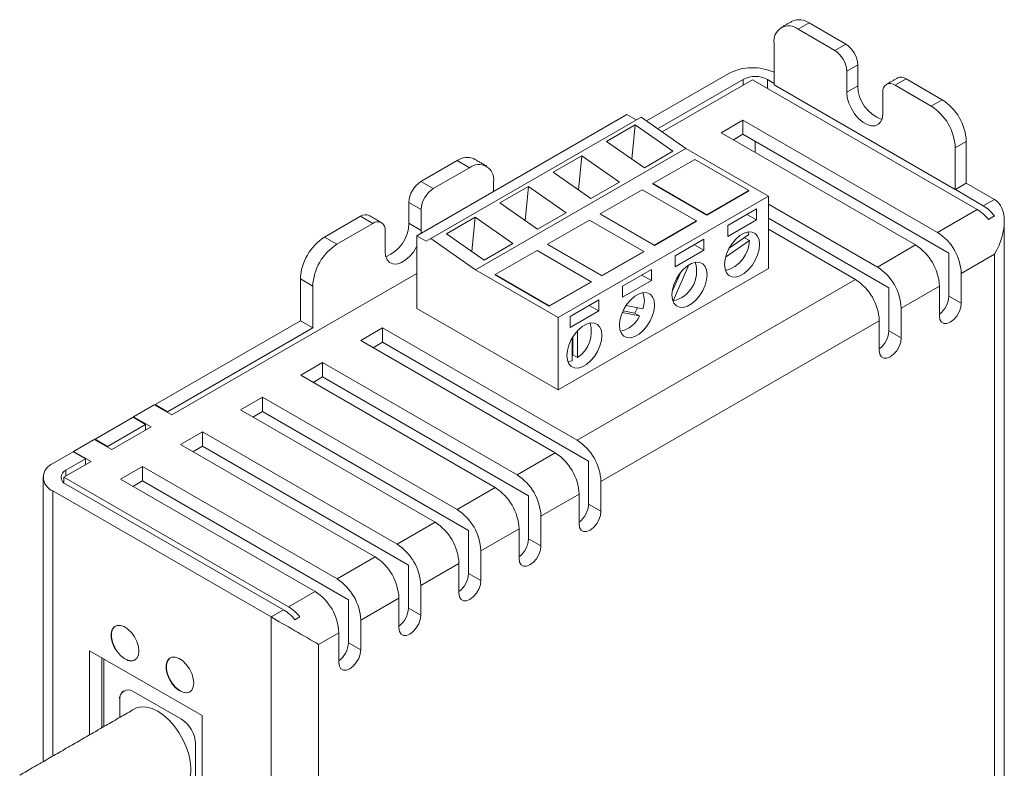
# Model space of a CAD drawing. Header units: inches. Extents: x 0 to 284, y 0 to 223.
# Tile 8 of 8: x 239 to 276, y 124 to 151. Entities that reach past the tile are written whole.
import ezdxf

# ---------------------------------------------------------------- set-up
doc = ezdxf.new("R2010")
doc.units = ezdxf.units.IN
doc.header["$LTSCALE"] = 0.3
doc.header["$MEASUREMENT"] = 0

msp = doc.modelspace()

# ---------------------------------------------------------------- linework, layer by layer
at = {"color": 7, "linetype": 'Continuous', "lineweight": 15}
for p, q in [((267.963, 151.1314), (268.3731, 151.3681)), ((267.963, 151.1314), (269.3247, 150.3451)), ((268.3731, 151.3681), (269.7348, 150.5819)), ((267.0649, 149.0569), (267.0649, 150.6128)), ((269.3247, 150.3451), (269.7348, 150.5819)), ((269.7737, 149.5674), (270.1838, 149.8042)), ((270.1838, 149.8042), (270.1838, 149.0264)), ((265.3754, 149.4852), (262.311, 147.7161)), ((269.7737, 149.5674), (269.7737, 148.7896)), ((271.5697, 149.0491), (271.9798, 149.2859)), ((271.9798, 149.2859), (273.3269, 148.5084)), ((265.9131, 149.2649), (262.727, 147.4256)), ((262.8959, 147.3075), (266.2577, 149.2482)), ((265.9131, 149.0493), (265.9131, 149.2649)), ((266.2577, 149.2482), (274.6269, 144.4168)), ((267.0649, 149.1163), (266.8144, 149.263)), ((266.8144, 148.9268), (266.8144, 149.263)), ((273.8148, 145.1602), (267.0649, 149.0569)), ((269.7737, 148.7896), (270.1838, 149.0264)), ((271.5697, 149.0491), (272.9167, 148.2716)), ((271.1207, 148.012), (271.1207, 148.7898)), ((272.9167, 148.2716), (273.3269, 148.5084)), ((253.7538, 143.4364), (261.585, 147.9572)), ((254.2783, 143.3361), (262.1095, 147.8569)), ((261.9341, 147.7557), (261.585, 147.9572)), ((263.7792, 146.6905), (262.1095, 147.8569)), ((261.8929, 147.5688), (260.8285, 146.9543)), ((261.773, 146.2946), (261.8929, 147.5688)), ((263.2975, 146.5876), (261.8929, 147.5688)), ((265.9056, 147.7502), (265.0897, 147.2792)), ((265.9056, 147.7502), (273.1534, 143.5661)), ((265.9056, 147.2195), (265.9056, 147.7502)), ((272.3375, 143.0951), (265.0897, 147.2792)), ((265.9056, 147.2195), (265.5494, 147.0138)), ((265.9056, 147.2195), (273.5777, 142.7904)), ((260.8285, 146.9543), (262.2331, 145.9732)), ((266.3654, 146.5428), (266.3654, 146.954)), ((273.8148, 146.7161), (274.2249, 146.9529)), ((273.8148, 146.7161), (273.8148, 145.1602)), ((274.2249, 146.9529), (274.2249, 145.397)), ((255.948, 142.1697), (263.7792, 146.6905)), ((259.9056, 146.4216), (258.8412, 145.8071)), ((259.7856, 145.1473), (259.9056, 146.4216)), ((261.3101, 145.4404), (259.9056, 146.4216)), ((262.2331, 145.9732), (263.2975, 146.5876)), ((266.8529, 144.9161), (263.7792, 146.6905)), ((253.9115, 145.4597), (255.2585, 146.2373)), ((254.3711, 145.1944), (255.7181, 145.972)), ((255.7181, 145.972), (255.2585, 146.2373)), ((264.1096, 146.2852), (262.5447, 145.3818)), ((266.1296, 145.1191), (264.1096, 146.2852)), ((258.8412, 145.8071), (260.2457, 144.8259)), ((254.3711, 145.1944), (253.9115, 145.4597)), ((256.6161, 145.4534), (256.6161, 145.0888)), ((257.9182, 145.2743), (256.8538, 144.6598)), ((257.7983, 144.0001), (257.9182, 145.2743)), ((259.3228, 144.2931), (257.9182, 145.2743)), ((260.2457, 144.8259), (261.3101, 145.4404)), ((262.5447, 145.3818), (262.5447, 145.3696)), ((262.5447, 145.3818), (264.5647, 144.2157)), ((262.5447, 145.3696), (264.5647, 144.2035)), ((273.8172, 145.1616), (274.2249, 145.397)), ((275.2749, 144.7908), (274.2249, 145.397)), ((259.0217, 140.3952), (266.8529, 144.9161)), ((262.1518, 145.155), (260.5869, 144.2516)), ((264.1718, 143.9889), (262.1518, 145.155)), ((264.5647, 144.2157), (266.1296, 145.1191)), ((264.5647, 144.2035), (266.1296, 145.1069)), ((266.1296, 145.1191), (266.1296, 145.1069)), ((266.8529, 142.2149), (266.8529, 144.9161)), ((273.8148, 145.1602), (273.8172, 145.1616)), ((274.8596, 144.5511), (273.8172, 145.1616)), ((253.9221, 144.4167), (253.4624, 144.682)), ((253.4624, 143.9042), (253.4624, 144.682)), ((256.8538, 144.6598), (258.2584, 143.6786)), ((266.8529, 144.6209), (270.9168, 142.2749)), ((274.8596, 144.5511), (275.2749, 144.7908)), ((250.3194, 143.386), (251.6664, 144.1636)), ((252.126, 143.8983), (251.6664, 144.1636)), ((253.9221, 143.6389), (253.9221, 144.4167)), ((258.2584, 143.6786), (259.3228, 144.2931)), ((260.5869, 144.2516), (260.5869, 144.2393)), ((260.5869, 144.2516), (262.6069, 143.0855)), ((260.5869, 144.2393), (262.6069, 143.0732)), ((264.5647, 144.2157), (264.5647, 144.2035)), ((266.4094, 144.4375), (265.3386, 143.8193)), ((266.056, 144.2334), (266.4094, 144.0294)), ((266.4094, 144.0294), (266.4094, 144.4375)), ((273.1534, 143.5661), (274.6269, 144.4168)), ((275.0512, 144.0466), (275.2808, 144.1791)), ((250.779, 143.1207), (252.126, 143.8983)), ((253.9221, 143.6389), (253.4624, 143.9042)), ((255.9309, 144.127), (254.8665, 143.5125)), ((255.8109, 142.8528), (255.9309, 144.127)), ((257.3354, 143.1458), (255.9309, 144.127)), ((260.194, 144.0248), (258.6291, 143.1214)), ((262.214, 142.8587), (260.194, 144.0248)), ((262.6069, 143.0855), (264.1718, 143.9889)), ((262.6069, 143.0732), (264.1718, 143.9766)), ((264.1718, 143.9889), (264.1718, 143.9766)), ((265.3386, 143.4113), (266.4094, 144.0294)), ((265.3386, 143.8193), (265.3386, 143.4113)), ((266.8529, 144.0902), (271.341, 141.4993)), ((252.575, 143.639), (252.575, 142.8613)), ((253.7538, 143.4364), (253.7538, 140.7351)), ((254.1029, 143.2348), (253.7538, 143.4364)), ((253.9159, 143.5299), (253.9221, 143.6389)), ((254.8665, 143.5125), (256.271, 142.5314)), ((266.1232, 143.4869), (265.3932, 142.9769)), ((266.1232, 143.4869), (266.0869, 143.5795)), ((270.1009, 141.8039), (266.8529, 143.679)), ((250.779, 143.1207), (250.3194, 143.386)), ((254.2783, 143.3361), (254.1029, 143.2348)), ((255.948, 142.1697), (254.2783, 143.3361)), ((256.271, 142.5314), (257.3354, 143.1458)), ((258.6291, 143.1214), (260.6491, 141.9553)), ((258.6291, 143.1214), (258.6291, 143.1091)), ((258.6291, 143.1091), (260.6491, 141.943)), ((262.6069, 143.0855), (262.6069, 143.0732)), ((264.4516, 143.3073), (263.3808, 142.6891)), ((264.0982, 143.1032), (264.4516, 142.8992)), ((264.4516, 142.8992), (264.4516, 143.3073)), ((265.2592, 142.645), (266.1446, 143.2636)), ((266.1446, 143.2636), (265.9678, 143.3657)), ((270.9168, 142.2749), (272.3375, 143.0951)), ((258.2362, 142.8945), (256.6713, 141.9912)), ((260.2562, 141.7285), (258.2362, 142.8945)), ((260.6491, 141.9553), (262.214, 142.8587)), ((260.6491, 141.943), (262.214, 142.8464)), ((262.214, 142.8587), (262.214, 142.8464)), ((263.3808, 142.2811), (264.4516, 142.8992)), ((263.3808, 142.6891), (263.3808, 142.2811)), ((273.5777, 141.1924), (273.5777, 142.7904)), ((275.2749, 142.7497), (274.0373, 142.0352)), ((275.2749, 103.3107), (275.2749, 142.7497)), ((263.3028, 141.0097), (263.8887, 142.351)), ((244.6339, 136.7651), (253.7538, 142.0299)), ((259.0217, 140.3952), (255.948, 142.1697)), ((256.6713, 141.9912), (258.6913, 140.8251)), ((256.6713, 141.9912), (256.6713, 141.9789)), ((256.6713, 141.9789), (258.6913, 140.8128)), ((259.0217, 137.694), (266.8529, 142.2149)), ((260.6491, 141.9553), (260.6491, 141.943)), ((262.4938, 142.177), (261.423, 141.5589)), ((262.1404, 141.973), (262.4938, 141.769)), ((262.4938, 141.769), (262.4938, 142.177)), ((263.578, 142.0635), (263.2706, 141.3596)), ((274.0373, 140.9271), (274.0373, 142.0352)), ((249.881, 141.5653), (249.4213, 141.8306)), ((249.4213, 140.2751), (249.4213, 141.8306)), ((249.881, 140.0098), (249.881, 141.5653)), ((258.6913, 140.8251), (260.2562, 141.7285)), ((258.6913, 140.8128), (260.2562, 141.7162)), ((259.7335, 135.819), (270.1009, 141.8039)), ((260.2562, 141.7285), (260.2562, 141.7162)), ((261.423, 141.1508), (262.4938, 141.769)), ((261.423, 141.5589), (261.423, 141.1508)), ((271.341, 139.9012), (271.341, 141.4993)), ((273.2214, 141.5642), (271.8006, 140.744)), ((273.2214, 141.5642), (273.2214, 140.4561)), ((260.536, 141.0468), (259.4652, 140.4287)), ((260.1826, 140.8428), (260.536, 140.6388)), ((260.536, 140.6388), (260.536, 141.0468)), ((262.1736, 140.7145), (261.5524, 140.8397)), ((263.2966, 141.0133), (263.3028, 141.0097)), ((273.5777, 141.1924), (274.0373, 140.9271)), ((253.7538, 140.7351), (259.0217, 137.694)), ((258.6913, 140.8251), (258.6913, 140.8128)), ((259.4652, 140.0206), (260.536, 140.6388)), ((261.4122, 140.5822), (262.0589, 140.4518)), ((261.4399, 140.643), (261.8821, 140.5539)), ((262.0589, 140.4518), (261.8821, 140.5539)), ((271.8006, 139.6359), (271.8006, 140.744)), ((249.4213, 140.2751), (244.0098, 137.1511)), ((249.881, 140.0098), (249.4213, 140.2751)), ((259.0217, 137.694), (259.0217, 140.3952)), ((259.4652, 140.4287), (259.4652, 140.0206)), ((270.9848, 140.273), (260.6174, 134.2881)), ((270.9848, 140.273), (270.9848, 139.1649)), ((249.881, 140.0098), (244.4694, 136.8858)), ((252.4857, 140.0031), (251.6698, 139.5321)), ((252.4857, 140.0031), (259.7335, 135.819)), ((252.4857, 139.4723), (252.4857, 140.0031)), ((259.7496, 138.903), (259.7496, 139.9044)), ((271.341, 139.9012), (271.8006, 139.6359)), ((258.9177, 135.348), (251.6698, 139.5321)), ((252.4857, 139.4723), (252.1295, 139.2667)), ((252.4857, 139.4723), (260.1578, 135.0433)), ((259.5445, 139.6298), (259.5445, 138.7845)), ((259.5729, 139.005), (259.5729, 139.6762)), ((259.5729, 139.005), (259.7496, 138.903)), ((250.249, 138.7119), (249.4332, 138.2409)), ((250.249, 138.7119), (257.4969, 134.5278)), ((250.249, 138.1811), (250.249, 138.7119)), ((256.681, 134.0568), (249.4332, 138.2409)), ((250.249, 138.1811), (249.8929, 137.9755)), ((250.249, 138.1811), (257.9211, 133.7521)), ((248.0124, 137.4207), (247.1965, 136.9497)), ((248.0124, 137.4207), (255.2602, 133.2366)), ((248.0124, 136.8899), (248.0124, 137.4207)), ((243.2066, 136.6963), (243.9799, 137.1427)), ((243.9799, 137.1427), (244.6339, 136.7651)), ((244.4694, 136.8858), (244.0098, 137.1511)), ((244.0098, 137.1254), (244.0098, 137.1511)), ((244.4694, 136.8601), (244.4694, 136.8858)), ((254.4444, 132.7656), (247.1965, 136.9497)), ((248.0124, 136.8899), (247.6562, 136.6843)), ((248.0124, 136.8899), (255.6845, 132.4609)), ((243.1921, 136.679), (241.7732, 135.8599)), ((243.1921, 136.679), (243.6517, 136.4137)), ((243.2066, 136.6963), (243.8607, 136.3187)), ((243.2066, 136.6707), (243.2066, 136.6963)), ((243.6517, 136.4137), (242.2328, 135.5946)), ((242.3982, 135.4744), (243.8607, 136.3187)), ((243.6517, 136.1981), (243.6517, 136.4137)), ((245.7757, 136.1295), (244.9599, 135.6585)), ((245.7757, 136.1295), (253.0236, 131.9454)), ((245.7757, 135.5988), (245.7757, 136.1295)), ((240.971, 135.4057), (241.7441, 135.852)), ((241.7441, 135.852), (242.3982, 135.4744)), ((242.2328, 135.5946), (241.7732, 135.8599)), ((241.7732, 135.8352), (241.7732, 135.8599)), ((240.9573, 135.3889), (240.2024, 134.9531)), ((240.9573, 135.3889), (241.4169, 135.1236)), ((240.971, 135.4057), (241.625, 135.0281)), ((240.971, 135.381), (240.971, 135.4057)), ((242.2328, 135.5699), (242.2328, 135.5946)), ((252.2077, 131.4744), (244.9599, 135.6585)), ((245.7757, 135.5988), (245.4196, 135.3931)), ((245.7757, 135.5988), (253.4479, 131.1697)), ((257.4969, 134.5278), (258.9177, 135.348)), ((240.6129, 134.4438), (241.625, 135.0281)), ((241.4169, 135.1236), (240.6868, 134.7021)), ((241.4169, 134.908), (241.4169, 135.1236)), ((260.1578, 133.4453), (260.1578, 135.0433)), ((240.6868, 134.4865), (240.6868, 134.7021)), ((243.5391, 134.8383), (242.7232, 134.3673)), ((243.5391, 134.8383), (250.7869, 130.6542)), ((243.5391, 134.3076), (243.5391, 134.8383)), ((240.6129, 134.2349), (240.6129, 134.4438)), ((248.9822, 129.6124), (240.6129, 134.4438)), ((249.9711, 130.1832), (242.7232, 134.3673)), ((243.5391, 134.3076), (243.1829, 134.102)), ((243.5391, 134.3076), (251.2112, 129.8786)), ((260.6174, 133.18), (260.6174, 134.2881)), ((248.3342, 129.2383), (240.2024, 133.9326)), ((240.2024, 133.9326), (240.2024, 124.0582)), ((240.6868, 134.1837), (248.7938, 129.5036)), ((255.2602, 133.2366), (256.681, 134.0568)), ((257.9211, 132.1541), (257.9211, 133.7521)), ((259.8015, 133.8171), (258.3808, 132.9969)), ((259.8015, 133.8171), (259.8015, 132.709)), ((260.1578, 133.4453), (260.6174, 133.18)), ((253.0236, 131.9454), (254.4444, 132.7656)), ((258.3808, 131.8888), (258.3808, 132.9969)), ((255.6845, 130.8629), (255.6845, 132.4609)), ((257.5649, 132.5259), (256.1441, 131.7057)), ((257.5649, 132.5259), (257.5649, 131.4178)), ((257.9211, 132.1541), (258.3808, 131.8888)), ((256.1441, 130.5976), (256.1441, 131.7057)), ((250.7869, 130.6542), (252.2077, 131.4744)), ((253.4479, 129.5717), (253.4479, 131.1697)), ((255.3282, 131.2347), (253.9075, 130.4145)), ((255.3282, 131.2347), (255.3282, 130.1266)), ((255.6845, 130.8629), (256.1441, 130.5976)), ((253.9075, 129.3064), (253.9075, 130.4145)), ((248.9822, 129.6124), (249.9711, 130.1832)), ((251.2112, 128.2805), (251.2112, 129.8786)), ((253.0916, 129.9435), (251.6708, 129.1233)), ((253.0916, 129.9435), (253.0916, 128.8354)), ((248.3342, 129.2383), (248.7938, 129.5036)), ((253.4479, 129.5717), (253.9075, 129.3064)), ((248.3342, 87.758), (248.3342, 129.2383)), ((249.218, 129.1334), (249.4064, 129.2422)), ((251.6708, 128.0152), (251.6708, 129.1233)), ((250.855, 128.6523), (250.1019, 128.2176)), ((250.855, 128.6523), (250.855, 127.5442)), ((250.1019, 128.2176), (250.1019, 88.7787)), ((251.2112, 128.2805), (251.6708, 128.0152)), ((241.5701, 127.9827), (241.5701, 124.8478)), ((245.7622, 125.5626), (241.5701, 127.9827)), ((242.0297, 125.1131), (242.0297, 127.7174)), ((242.095, 125.1508), (242.095, 127.6797)), ((244.9886, 125.4304), (243.2208, 126.4509)), ((242.694, 126.1467), (242.6905, 126.1447)), ((242.6905, 126.1447), (242.6905, 125.4945)), ((242.694, 126.1467), (242.694, 125.4966)), ((245.7622, 114.9352), (245.7622, 125.5626)), ((245.5189, 122.4705), (245.5189, 124.5119))]:
    msp.add_line(p, q, dxfattribs=at)
at = {"color": 7, "linetype": 'Continuous', "lineweight": 15, "flags": 128}
for points in [[(269.7737, 148.7896), (269.7933, 148.5922), (269.8509, 148.3836), (269.9431, 148.1761), (270.0646, 147.9816), (270.2084, 147.8115), (270.366, 147.6756), (270.5284, 147.5819), (270.6861, 147.5357), (270.8298, 147.5399), (270.9514, 147.594), (271.0436, 147.6951), (271.1012, 147.8372), (271.1207, 148.012)], [(266.528, 143.1201), (266.509, 143.2899), (266.4531, 143.4278), (266.3635, 143.5259), (266.2455, 143.5785), (266.1059, 143.5825), (265.9528, 143.5377), (265.7952, 143.4467), (265.6421, 143.3148), (265.5025, 143.1496), (265.3845, 142.9608), (265.295, 142.7592), (265.2391, 142.5567), (265.2201, 142.3651), (265.2391, 142.1953), (265.295, 142.0574), (265.3845, 141.9592), (265.5025, 141.9066), (265.6421, 141.9026), (265.7952, 141.9474), (265.9528, 142.0384), (266.1059, 142.1704), (266.2455, 142.3355), (266.3635, 142.5244), (266.4531, 142.7259), (266.509, 142.9284), (266.528, 143.1201)], [(252.575, 142.8613), (252.5946, 142.6864), (252.6522, 142.5444), (252.7444, 142.4433), (252.8659, 142.3891), (253.0097, 142.385), (253.1674, 142.4311), (253.3297, 142.5249), (253.4874, 142.6607), (253.6312, 142.8309), (253.7527, 143.0254), (253.7538, 143.0274)], [(264.5702, 141.9899), (264.5512, 142.1596), (264.4953, 142.2976), (264.4057, 142.3957), (264.2877, 142.4483), (264.1481, 142.4523), (263.995, 142.4075), (263.8374, 142.3165), (263.6843, 142.1846), (263.5447, 142.0194), (263.4267, 141.8306), (263.3372, 141.629), (263.2813, 141.4265), (263.2623, 141.2348), (263.2813, 141.0651), (263.3372, 140.9271), (263.4267, 140.829), (263.5447, 140.7764), (263.6843, 140.7724), (263.8374, 140.8172), (263.995, 140.9082), (264.1481, 141.0401), (264.2877, 141.2053), (264.4057, 141.3942), (264.4953, 141.5957), (264.5512, 141.7982), (264.5702, 141.9899)], [(262.6124, 140.8597), (262.5934, 141.0294), (262.5375, 141.1674), (262.4479, 141.2655), (262.3299, 141.3181), (262.1903, 141.3221), (262.0372, 141.2773), (261.8796, 141.1863), (261.7265, 141.0544), (261.5869, 140.8892), (261.4689, 140.7003), (261.3794, 140.4988), (261.3235, 140.2963), (261.3045, 140.1046), (261.3235, 139.9349), (261.3794, 139.7969), (261.4689, 139.6988), (261.5869, 139.6462), (261.7265, 139.6422), (261.8796, 139.687), (262.0372, 139.778), (262.1903, 139.9099), (262.3299, 140.0751), (262.4479, 140.264), (262.5375, 140.4655), (262.5934, 140.668), (262.6124, 140.8597)], [(273.2214, 140.4561), (273.2414, 140.3221), (273.2993, 140.2242), (273.3896, 140.1721), (273.5033, 140.1708), (273.6294, 140.2205), (273.7554, 140.3164), (273.8691, 140.4489), (273.9594, 140.6052), (274.0173, 140.77), (274.0373, 140.9271)], [(260.6546, 139.7295), (260.6356, 139.8992), (260.5797, 140.0372), (260.4901, 140.1353), (260.3721, 140.1879), (260.2325, 140.1919), (260.0794, 140.1471), (259.9218, 140.0561), (259.7687, 139.9242), (259.6291, 139.759), (259.5111, 139.5701), (259.4216, 139.3686), (259.3657, 139.1661), (259.3467, 138.9744), (259.3657, 138.8047), (259.4216, 138.6667), (259.5111, 138.5686), (259.6291, 138.516), (259.7687, 138.512), (259.9218, 138.5568), (260.0794, 138.6478), (260.2325, 138.7797), (260.3721, 138.9449), (260.4901, 139.1337), (260.5797, 139.3353), (260.6356, 139.5378), (260.6546, 139.7295)], [(270.9848, 139.1649), (271.0047, 139.0309), (271.0627, 138.933), (271.1529, 138.8809), (271.2667, 138.8796), (271.3927, 138.9293), (271.5188, 139.0252), (271.6325, 139.1577), (271.7227, 139.314), (271.7807, 139.4788), (271.8006, 139.6359)], [(259.3823, 138.7491), (259.3918, 138.7495), (259.5445, 138.7845)], [(259.8015, 132.709), (259.8215, 132.5749), (259.8795, 132.4771), (259.9697, 132.4249), (260.0834, 132.4237), (260.2095, 132.4734), (260.3355, 132.5692), (260.4493, 132.7018), (260.5395, 132.8581), (260.5974, 133.0229), (260.6174, 133.18)], [(257.5649, 131.4178), (257.5849, 131.2837), (257.6428, 131.1859), (257.7331, 131.1338), (257.8468, 131.1325), (257.9728, 131.1822), (258.0989, 131.278), (258.2126, 131.4106), (258.3029, 131.5669), (258.3608, 131.7317), (258.3808, 131.8888)], [(255.3282, 130.1266), (255.3482, 129.9926), (255.4062, 129.8947), (255.4964, 129.8426), (255.6101, 129.8413), (255.7362, 129.891), (255.8622, 129.9869), (255.976, 130.1194), (256.0662, 130.2757), (256.1242, 130.4405), (256.1441, 130.5976)], [(253.0916, 128.8354), (253.1116, 128.7014), (253.1695, 128.6035), (253.2598, 128.5514), (253.3735, 128.5501), (253.4995, 128.5998), (253.6256, 128.6957), (253.7393, 128.8282), (253.8296, 128.9845), (253.8875, 129.1493), (253.9075, 129.3064)], [(243.406, 127.9662), (243.3869, 128.1382), (243.3308, 128.3195), (243.242, 128.4968), (243.1271, 128.6568), (242.9945, 128.7878), (242.8542, 128.8799), (242.7164, 128.9263), (242.5915, 128.9237), (242.4887, 128.8722), (242.4156, 128.7756), (242.3777, 128.6411), (242.3777, 128.4786), (242.4156, 128.3003), (242.4887, 128.1192), (242.5915, 127.949), (242.7164, 127.8022), (242.8542, 127.6896), (242.9945, 127.6197), (243.1271, 127.5975), (243.242, 127.6249), (243.3308, 127.6996), (243.3869, 127.8163), (243.406, 127.9662)], [(242.5313, 128.9012), (242.4958, 128.8763), (242.4227, 128.7797), (242.3847, 128.6451), (242.3847, 128.4827), (242.4227, 128.3043), (242.4958, 128.1233), (242.5986, 127.9531), (242.7235, 127.8062), (242.8613, 127.6937), (243.0016, 127.6237), (243.1342, 127.6016), (243.2491, 127.6289), (243.2618, 127.6358)], [(250.855, 127.5442), (250.8749, 127.4102), (250.9329, 127.3123), (251.0231, 127.2602), (251.1368, 127.2589), (251.2629, 127.3086), (251.389, 127.4045), (251.5027, 127.537), (251.5929, 127.6934), (251.6509, 127.8581), (251.6708, 128.0152)], [(245.452, 126.7804), (245.4329, 126.9525), (245.3768, 127.1338), (245.288, 127.3111), (245.1731, 127.4711), (245.0405, 127.6021), (244.9002, 127.6942), (244.7624, 127.7406), (244.6375, 127.738), (244.5347, 127.6865), (244.4616, 127.5899), (244.4237, 127.4553), (244.4237, 127.2929), (244.4616, 127.1145), (244.5347, 126.9335), (244.6375, 126.7633), (244.7624, 126.6164), (244.9002, 126.5039), (245.0405, 126.4339), (245.1731, 126.4118), (245.288, 126.4391), (245.3768, 126.5139), (245.4329, 126.6306), (245.452, 126.7804)], [(244.5773, 127.7155), (244.5418, 127.6905), (244.4687, 127.5939), (244.4307, 127.4594), (244.4307, 127.297), (244.4687, 127.1186), (244.5418, 126.9376), (244.6446, 126.7674), (244.7695, 126.6205), (244.9073, 126.508), (245.0476, 126.438), (245.1802, 126.4159), (245.2951, 126.4432), (245.3078, 126.45)], [(245.335, 123.6014), (245.3164, 123.8582), (245.2611, 124.1287), (245.1707, 124.4046), (245.048, 124.6777), (244.8968, 124.9397), (244.7216, 125.1824), (244.5278, 125.3987), (244.3213, 125.5818), (244.1082, 125.7263), (243.8952, 125.8278), (243.6886, 125.8831), (243.4948, 125.8907), (243.3196, 125.8501), (243.2408, 125.8122)]]:
    msp.add_lwpolyline(points, dxfattribs=at)
at = {"color": 7, "linetype": 'Continuous', "lineweight": 15}
for centre, radius, start, end in [((268.001, 150.8488), 0.6388, 54.37821, 114.30594), ((267.6123, 150.7016), 0.5546, 50.79051, 189.21306), ((269.209, 149.7598), 0.9759, 2.60558, 57.39197), ((268.7988, 149.5231), 0.9759, 2.60558, 57.39197), ((266.2631, 147.7598), 1.9404, 65.59244, 117.22352), ((266.3619, 148.3994), 0.9749, 62.35043, 117.41088), ((271.7939, 149.0262), 0.3194, 54.38667, 114.30829), ((271.5274, 149.0424), 1.3437, 180.68314, 250.645), ((271.3945, 148.8342), 0.2773, 50.80286, 189.21524), ((271.8651, 146.6274), 1.9517, 2.60527, 57.39721), ((272.2752, 146.8642), 1.9517, 2.60527, 57.39721), ((255.6305, 145.718), 0.6388, 65.69278, 125.61769), ((256.0687, 145.5422), 0.5546, 350.78595, 129.20332), ((254.4373, 144.6376), 0.9759, 122.60541, 177.39459), ((254.8969, 144.3723), 0.9759, 122.60541, 177.39459), ((251.8524, 143.904), 0.3194, 65.69287, 125.61787), ((273.7973, 143.0377), 1.6094, 38.81876, 58.96853), ((252.3013, 143.6834), 0.2773, 350.78585, 129.20341), ((252.0987, 143.928), 1.3639, 291.63581, 359.00015), ((272.1183, 141.9479), 1.921, 2.6055, 57.39455), ((251.3711, 141.7419), 1.9517, 122.60547, 177.39453), ((251.8307, 141.4765), 1.9517, 122.60547, 177.39453), ((264.9526, 143.2929), 1.1924, 284.72572, 358.59423), ((271.3024, 141.4769), 1.921, 2.6055, 57.39455), ((263.051, 142.1112), 1.1299, 282.87582, 17.41392), ((269.8816, 140.6567), 1.921, 2.6055, 57.39455), ((269.0658, 140.1857), 1.921, 2.6055, 57.39455), ((261.4526, 141.014), 0.7807, 337.43744, 22.99801), ((272.6884, 141.2324), 0.8902, 306.78291, 357.42348), ((259.093, 139.8664), 1.1659, 304.27463, 16.05436), ((261.1353, 140.8738), 1.0154, 281.63664, 335.44537), ((270.4517, 139.9413), 0.8902, 306.78296, 357.42343), ((258.6984, 134.2007), 1.921, 2.6055, 57.39455), ((257.8825, 133.7297), 1.921, 2.6055, 57.39455), ((240.3961, 134.4429), 0.5458, 110.78339, 249.21656), ((240.7852, 134.4429), 0.2773, 110.7835, 249.21651), ((256.4617, 132.9095), 1.921, 2.6055, 57.39455), ((255.6459, 132.4385), 1.921, 2.6055, 57.39455), ((254.2251, 131.6184), 1.921, 2.6055, 57.39455), ((259.2685, 133.4853), 0.8902, 306.78295, 357.42346), ((253.4092, 131.1474), 1.921, 2.6055, 57.39455), ((257.0319, 132.1941), 0.8902, 306.78296, 357.42347), ((251.9885, 130.3272), 1.921, 2.6055, 57.39455), ((251.1726, 129.8562), 1.921, 2.6055, 57.39455), ((249.7518, 129.036), 1.921, 2.6055, 57.39455), ((254.7952, 130.9029), 0.8902, 306.78296, 357.42343), ((248.9359, 128.565), 1.921, 2.6055, 57.39455), ((247.9641, 128.1246), 1.6094, 38.81876, 58.96853), ((248.1525, 128.2333), 1.6094, 38.81876, 58.96853), ((252.5586, 129.6118), 0.8902, 306.78296, 357.42343), ((250.3219, 128.3206), 0.8902, 306.783, 357.4234), ((243.0138, 126.1971), 0.3275, 50.79662, 189.21407), ((243.0615, 126.1873), 0.3697, 125.01431, 186.2979), ((244.3675, 124.4595), 1.1526, 2.6054, 57.3946), ((244.4676, 123.5154), 0.8717, 305.64985, 5.66233)]:
    msp.add_arc(centre, radius, start, end, dxfattribs=at)
for centre, major_axis, ratio, start_param, end_param in [((274.8596, 143.5304), (-0.6182, 1.0864), 0.5731985, 5.0007715, 5.5014262), ((274.391, 143.2599), (0.8839, 1.5309), 0.5773346, 4.7124296, 6.2832259), ((249.218, 128.7278), (1.25, -0.7217), 0.0000704, 0.7854388, 2.3562351)]:
    msp.add_ellipse(centre, major_axis=major_axis, ratio=ratio, start_param=start_param, end_param=end_param, dxfattribs=at)
for points, degree in [([(267.7381, 151.431), (267.3279, 151.1943)], 1), ([(271.6624, 149.3173), (271.2523, 149.0805)], 1), ([(256.3531, 146.0349), (255.8934, 146.3002)], 1), ([(252.4435, 143.9298), (251.9839, 144.1951)], 1), ([(275.641, 103.0993), (275.641, 143.9816)], 1), ([(261.9701, 140.7555), (261.9408, 140.6883), (261.9114, 140.6211), (261.8821, 140.5539)], 3), ([(259.5729, 139.005), (259.5634, 138.9996), (259.5539, 138.9941), (259.5445, 138.9886)], 3), ([(239.8363, 134.4429), (239.8363, 123.8469)], 1), ([(243.2408, 125.8122), (238.9663, 123.3446)], 1)]:
    msp.add_open_spline(points, degree=degree, dxfattribs=at)

doc.saveas('drawing.dxf')
